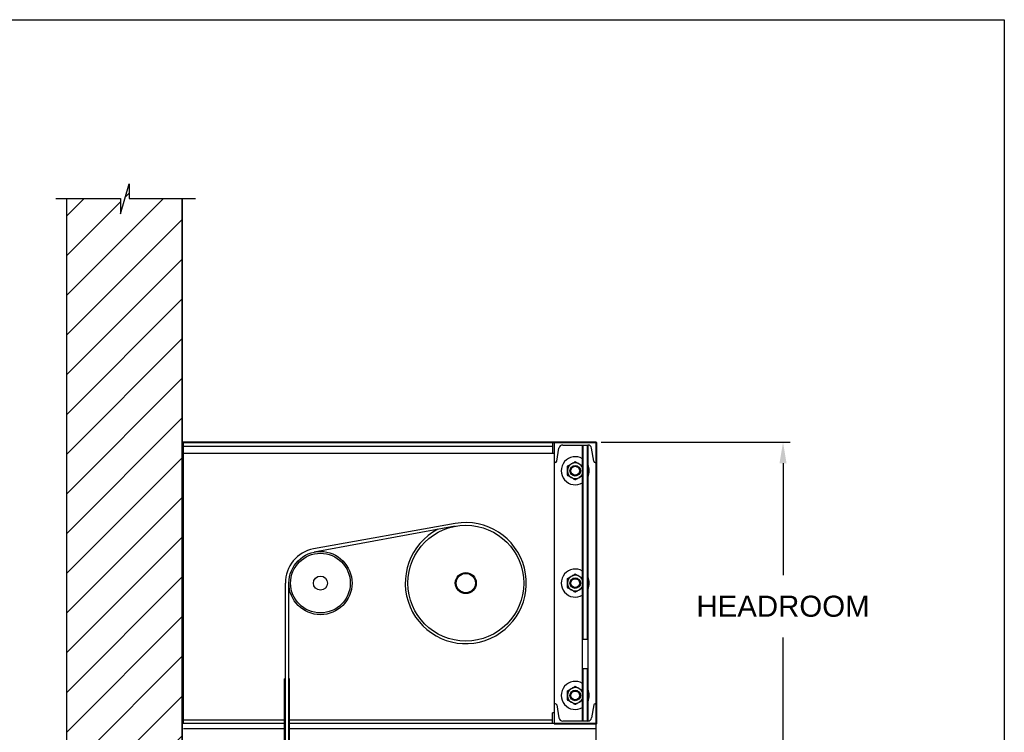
# Model space of a CAD drawing. Header units: inches. Extents: x 144.9 to 238.4, y 214.8 to 247.7.
# Tile 67 of 256: x 161.3 to 165.7, y 224.3 to 227.5. Entities that reach past the tile are written whole.
import ezdxf

# ---------------------------------------------------------------- set-up
doc = ezdxf.new("R2010")
doc.units = ezdxf.units.IN
doc.header["$LTSCALE"] = 0.25
doc.header["$MEASUREMENT"] = 0
doc.layers.add('ANNOTATIONS', color=1, linetype='Continuous')
doc.layers.add('MOTOR RH', color=7, linetype='Continuous')
doc.styles.add('ARIAL', font='arial.ttf', dxfattribs={"height": 0.09375})
doc.dimstyles.new('STANDARD$0', dxfattribs={"dimtxt": 0.09375, "dimasz": 0.09375, "dimexe": 0.03125, "dimexo": 0.046875, "dimgap": 0.09, "dimtad": 0, "dimtih": 1, "dimtoh": 1, "dimdec": 4, "dimzin": 0, "dimdsep": 46, "dimtxsty": 'ARIAL', "dimcen": 0.09, "dimadec": 0, "dimazin": 0, "dimtfac": 1, "dimtdec": 4, "dimtofl": 0, "dimtmove": 0, "dimatfit": 1, "dimfxl": 1, "dimtolj": 1, "dimtzin": 0, "dimarcsym": 0})

# ---------------------------------------------------------------- blocks, each defined once
blk = doc.blocks.new('*D105')
at = {"layer": 'ANNOTATIONS', "color": 0, "lineweight": -2, "transparency": 16777216}
for p, q in [((163.9278, 225.6132), (164.7686, 225.6132)), ((164.7374, 225.5194), (164.7374, 225.0211)), ((164.7374, 224.2458), (164.7374, 224.7441)), ((162.1075, 224.1521), (164.7686, 224.1521))]:
    blk.add_line(p, q, dxfattribs=at)
at = {"layer": 'ANNOTATIONS', "color": 0, "transparency": 16777216}
for points in [[(164.7218, 225.5194), (164.753, 225.5194), (164.7374, 225.6132)], [(164.7218, 224.2458), (164.753, 224.2458), (164.7374, 224.1521)]]:
    blk.add_solid(points, dxfattribs=at)
at = {"layer": 'defpoints', "color": 0, "transparency": 16777216}
for p in [(163.8809, 225.6132), (164.7374, 225.6132), (162.0606, 224.1521)]:
    blk.add_point(p, dxfattribs=at)
at = {"layer": 'ANNOTATIONS', "color": 0, "transparency": 16777216, "insert": (164.7374, 224.8826), "char_height": 0.09375, "attachment_point": 5, "style": 'ARIAL'}
blk.add_mtext('\\A1;HEADROOM ', dxfattribs=at)

msp = doc.modelspace()

# ---------------------------------------------------------------- hatches: boundary and pattern name
at = {"layer": 'MOTOR RH'}
h = msp.add_hatch(dxfattribs=at)
h.set_pattern_fill('ANSI31', color=256, style=0)
h.set_pattern_definition([(45, (-63.47936, 1.59358), (-0.08838835, 0.08838835), [])])
edge = h.paths.add_edge_path()
edge.add_line((161.54667, 226.69847), (161.54667, 224.15206))
edge.add_line((161.54667, 224.15206), (162.0623, 224.15206))
edge.add_line((162.0623, 226.69847), (162.0623, 224.15206))
edge = h.paths.add_edge_path()
edge.add_line((161.50028, 226.69847), (161.78739, 226.69847))
edge.add_line((161.78739, 226.69847), (161.78739, 226.62977))
edge.add_line((161.78739, 226.62977), (161.8258, 226.76313))
edge.add_line((161.8258, 226.76313), (161.8258, 226.69847))
edge.add_line((161.8258, 226.69847), (162.12099, 226.69847))
h = msp.add_hatch(dxfattribs=at)
h.set_pattern_fill('ANSI32', color=256, style=0)
h.set_pattern_definition([(45, (158.95852, 211.34646), (-0.265165, 0.265165), []), (45, (159.1353, 211.34646), (-0.265165, 0.265165), [])])
edge = h.paths.add_edge_path(flags=0)
edge.add_line((163.90605, 224.36111), (163.71855, 224.36111))
edge.add_line((163.71855, 224.36111), (163.71855, 224.35906))
edge.add_line((163.71855, 224.35906), (163.90605, 224.35906))
edge.add_arc((163.90605, 224.36111), 0.00206, 270, 360)
edge.add_line((163.9081, 224.36111), (163.9081, 225.61111))
edge.add_arc((163.90605, 225.61111), 0.00206, 0, 90)
edge.add_line((163.90605, 225.61317), (162.06435, 225.61317))
edge.add_arc((162.06435, 225.61111), 0.00206, 90, 180)
edge.add_line((162.0623, 225.61111), (162.0623, 225.50379))
edge.add_line((162.0623, 225.50379), (162.06435, 225.50379))
edge.add_line((162.06435, 225.50379), (162.06435, 225.61111))
edge.add_line((162.06435, 225.61111), (163.90605, 225.61111))
edge.add_line((163.90605, 225.61111), (163.90605, 224.36111))

# ---------------------------------------------------------------- linework, layer by layer
at = {"layer": 'defpoints'}
msp.add_lwpolyline([(165.72268, 214.75854), (144.92558, 214.75854), (144.92558, 227.49365), (165.72268, 227.49365)], close=True, dxfattribs=at)
at = {"layer": 'MOTOR RH'}
for p, q in [((161.78739, 226.62977), (161.8258, 226.76313)), ((161.8258, 226.76313), (161.8258, 226.69847)), ((161.50028, 226.69847), (161.78739, 226.69847)), ((161.54667, 226.69847), (161.54667, 220.30642)), ((161.54667, 226.69847), (161.54667, 224.15206)), ((161.78739, 226.69847), (161.78739, 226.62977)), ((161.8258, 226.69847), (162.12099, 226.69847)), ((162.0623, 220.30642), (162.0623, 226.69847)), ((162.0623, 226.69847), (162.0623, 224.15206)), ((163.90605, 225.61317), (162.06435, 225.61317)), ((163.90605, 225.61111), (162.06435, 225.61111)), ((162.06435, 225.61111), (162.06435, 225.50379)), ((162.0662, 225.61111), (162.0662, 224.36111)), ((162.0662, 225.59549), (163.71073, 225.59549)), ((163.71073, 225.61111), (163.71073, 225.56424)), ((163.71855, 225.61111), (163.71855, 224.35906)), ((163.75636, 225.60049), (163.86823, 225.60049)), ((163.84479, 224.37174), (163.84479, 225.60049)), ((163.84635, 225.60049), (163.84635, 224.73705)), ((163.86667, 224.73705), (163.86667, 225.60049)), ((163.86823, 225.60049), (163.86823, 224.37174)), ((163.90605, 224.36111), (163.90605, 225.61111)), ((163.9081, 224.36111), (163.9081, 225.61111)), ((162.0662, 225.56424), (163.71855, 225.56424)), ((163.73002, 225.52821), (163.73972, 225.58639)), ((163.89457, 225.52821), (163.88487, 225.58639)), ((163.72385, 225.52299), (163.71855, 225.52299)), ((163.90074, 225.52299), (163.90605, 225.52299)), ((163.27779, 225.25148), (162.64679, 225.13923)), ((163.27829, 225.23966), (162.64991, 225.12392)), ((162.52167, 220.45897), (162.52167, 224.98617)), ((162.5373, 220.32316), (162.5373, 224.98611)), ((163.84635, 224.73705), (163.86667, 224.73705)), ((163.86667, 224.60446), (163.84635, 224.60446)), ((163.84635, 224.60446), (163.84635, 224.37174)), ((163.86667, 224.37174), (163.86667, 224.60446)), ((162.52167, 224.56053), (162.51855, 224.56053)), ((162.51855, 220.92772), (162.51855, 224.56053)), ((162.54042, 224.56053), (162.5373, 224.56053)), ((162.54042, 220.92772), (162.54042, 224.56053)), ((163.72385, 224.44924), (163.71855, 224.44924)), ((163.73002, 224.44402), (163.73972, 224.38584)), ((163.89457, 224.44402), (163.88487, 224.38584)), ((163.90074, 224.44924), (163.90605, 224.44924)), ((162.52167, 224.37674), (162.0662, 224.37674)), ((163.71073, 224.37674), (162.5373, 224.37674)), ((163.71073, 224.36111), (163.71073, 224.40799)), ((163.71855, 224.40799), (163.71073, 224.40799)), ((163.86823, 224.37174), (163.75636, 224.37174)), ((162.52167, 224.36111), (162.0662, 224.36111)), ((162.52167, 224.33768), (162.06755, 224.33768)), ((163.90605, 224.36111), (162.5373, 224.36111)), ((163.90605, 224.33768), (162.5373, 224.33768)), ((163.71855, 224.35906), (163.90605, 224.35906)), ((163.90605, 224.23611), (163.90605, 224.35906))]:
    msp.add_line(p, q, dxfattribs=at)
for centre, radius in [((163.8123, 225.48611), 0.02344), ((163.8123, 225.48611), 0.02051), ((163.8123, 225.48611), 0.01972), ((163.32499, 224.98611), 0.25781), ((162.67792, 224.98611), 0.14062), ((162.67792, 224.98611), 0.13281), ((163.32499, 224.98611), 0.04681), ((163.32499, 224.98611), 0.04291), ((162.67792, 224.98611), 0.03125), ((163.8123, 224.98611), 0.02344), ((163.8123, 224.98611), 0.02051), ((163.8123, 224.98611), 0.01972), ((163.8123, 224.48611), 0.02344), ((163.8123, 224.48611), 0.02051), ((163.8123, 224.48611), 0.01972)]:
    msp.add_circle(centre, radius, dxfattribs=at)
for centre, radius, start, end in [((162.06435, 225.61111), 0.00206, 90, 180), ((163.75636, 225.58361), 0.01688, 90, 170.537), ((163.86823, 225.58361), 0.01688, 9.463, 90), ((163.90605, 225.61111), 0.00206, 0, 90), ((163.72385, 225.52924), 0.00625, 270, 350.537), ((163.8123, 225.48611), 0.0625, 58.67194, 301.32807), ((163.8123, 225.48611), 0.03516, 22.43194, 337.56805), ((163.8123, 225.48611), 0.0625, 333.50041, 26.49959), ((163.90074, 225.52924), 0.00625, 189.463, 270), ((163.32499, 224.98611), 0.26953, 117.39365, 100.0868), ((162.67792, 224.98611), 0.15625, 101.47002, 180.02101), ((163.8123, 224.98611), 0.0625, 58.67194, 301.32807), ((163.8123, 224.98611), 0.03516, 22.43194, 337.56805), ((163.8123, 224.98611), 0.0625, 333.50041, 26.49959), ((163.8123, 224.48611), 0.0625, 58.67194, 301.32807), ((163.8123, 224.48611), 0.03516, 22.43194, 337.56805), ((163.8123, 224.48611), 0.0625, 333.50041, 26.49959), ((163.72385, 224.44299), 0.00625, 9.463, 90), ((163.90074, 224.44299), 0.00625, 90, 170.537), ((163.75636, 224.38861), 0.01688, 189.463, 270), ((163.86823, 224.38861), 0.01688, 270, 350.537), ((163.90605, 224.36111), 0.00206, 270, 0)]:
    msp.add_arc(centre, radius, start, end, dxfattribs=at)
for centre, start_param, end_param in [((163.84635, 224.73484), 3.1415927, 4.712389), ((163.86667, 224.73484), 1.5707963, 3.1415927), ((163.84635, 224.60667), 4.712389, 6.2831853), ((163.86667, 224.60667), 0, 1.5707963)]:
    msp.add_ellipse(centre, major_axis=(0, -0.00221), ratio=0.7071068, start_param=start_param, end_param=end_param, dxfattribs=at)
for points, knots in [([(163.77714, 225.50641), (163.77987, 225.50799), (163.78544, 225.5112), (163.79152, 225.51471), (163.79463, 225.51651), (163.79472, 225.51656)], [0, 0, 0, 0, 0.484338, 0.9863257, 1, 1, 1, 1]), ([(163.79472, 225.51656), (163.79718, 225.51798), (163.80219, 225.52087), (163.80801, 225.52423), (163.81133, 225.52615), (163.8123, 225.52671)], [0, 0, 0, 0, 0.4062928, 0.8272669, 1, 1, 1, 1]), ([(163.8123, 225.52671), (163.81503, 225.52513), (163.8206, 225.52192), (163.82667, 225.51841), (163.82979, 225.51661), (163.82987, 225.51656)], [0, 0, 0, 0, 0.4843447, 0.9863274, 1, 1, 1, 1]), ([(163.82987, 225.51656), (163.83233, 225.51514), (163.83734, 225.51225), (163.84227, 225.5094), (163.84471, 225.50799), (163.84479, 225.50795)], [0, 0, 0, 0, 0.4825542, 0.9825455, 1, 1, 1, 1]), ([(163.77714, 225.48611), (163.77714, 225.48658), (163.77714, 225.48962), (163.77714, 225.4953), (163.77714, 225.50157), (163.77714, 225.50521), (163.77714, 225.50641)], [0, 0, 0, 0, 0.0665323, 0.4352828, 0.8145518, 1, 1, 1, 1]), ([(163.77714, 225.46582), (163.77714, 225.46753), (163.77714, 225.4716), (163.77714, 225.47837), (163.77714, 225.48351), (163.77714, 225.48611)], [0, 0, 0, 0, 0.2654589, 0.6280767, 1, 1, 1, 1]), ([(163.79472, 225.45567), (163.79226, 225.45709), (163.78725, 225.45998), (163.78142, 225.46334), (163.7781, 225.46526), (163.77714, 225.46582)], [0, 0, 0, 0, 0.4062921, 0.8272656, 1, 1, 1, 1]), ([(163.84479, 225.46428), (163.84293, 225.4632), (163.83823, 225.46049), (163.83307, 225.45751), (163.82996, 225.45571), (163.82987, 225.45567)], [0, 0, 0, 0, 0.3896286, 0.9838142, 1, 1, 1, 1]), ([(163.8123, 225.44552), (163.80956, 225.4471), (163.804, 225.45031), (163.79792, 225.45382), (163.7948, 225.45562), (163.79472, 225.45567)], [0, 0, 0, 0, 0.4843447, 0.9863274, 1, 1, 1, 1]), ([(163.82987, 225.45567), (163.82741, 225.45425), (163.8224, 225.45135), (163.81658, 225.44799), (163.81326, 225.44607), (163.8123, 225.44552)], [0, 0, 0, 0, 0.4062928, 0.8272669, 1, 1, 1, 1]), ([(163.79472, 225.01656), (163.79718, 225.01798), (163.80219, 225.02087), (163.80801, 225.02423), (163.81133, 225.02615), (163.8123, 225.02671)], [0, 0, 0, 0, 0.4062921, 0.8272656, 1, 1, 1, 1]), ([(163.8123, 225.02671), (163.81503, 225.02513), (163.82059, 225.02192), (163.82667, 225.01841), (163.82979, 225.01661), (163.82987, 225.01656)], [0, 0, 0, 0, 0.4843438, 0.9863257, 1, 1, 1, 1]), ([(163.77714, 225.00641), (163.77987, 225.00799), (163.78544, 225.0112), (163.79152, 225.01471), (163.79463, 225.01651), (163.79472, 225.01656)], [0, 0, 0, 0, 0.4843388, 0.9863274, 1, 1, 1, 1]), ([(163.77714, 224.98611), (163.77714, 224.98658), (163.77714, 224.98962), (163.77714, 224.9953), (163.77714, 225.00157), (163.77714, 225.00521), (163.77714, 225.00641)], [0, 0, 0, 0, 0.0665321, 0.4352848, 0.8145492, 1, 1, 1, 1]), ([(163.77714, 224.96582), (163.77714, 224.96753), (163.77714, 224.9716), (163.77714, 224.97837), (163.77714, 224.98351), (163.77714, 224.98611)], [0, 0, 0, 0, 0.2654622, 0.6280801, 1, 1, 1, 1]), ([(163.82987, 225.01656), (163.83233, 225.01514), (163.83734, 225.01225), (163.84227, 225.0094), (163.84471, 225.00799), (163.84479, 225.00795)], [0, 0, 0, 0, 0.4825542, 0.9825455, 1, 1, 1, 1]), ([(163.79472, 224.95567), (163.79226, 224.95709), (163.78725, 224.95998), (163.78142, 224.96334), (163.7781, 224.96526), (163.77714, 224.96582)], [0, 0, 0, 0, 0.4062928, 0.8272669, 1, 1, 1, 1]), ([(163.8123, 224.94552), (163.80956, 224.9471), (163.804, 224.95031), (163.79792, 224.95382), (163.7948, 224.95562), (163.79472, 224.95567)], [0, 0, 0, 0, 0.4843438, 0.9863257, 1, 1, 1, 1]), ([(163.82987, 224.95567), (163.82741, 224.95425), (163.8224, 224.95135), (163.81658, 224.94799), (163.81326, 224.94607), (163.8123, 224.94552)], [0, 0, 0, 0, 0.4062921, 0.8272672, 1, 1, 1, 1]), ([(163.84479, 224.96428), (163.84293, 224.9632), (163.83823, 224.96049), (163.83307, 224.95751), (163.82996, 224.95571), (163.82987, 224.95567)], [0, 0, 0, 0, 0.3896306, 0.9838162, 1, 1, 1, 1]), ([(163.77714, 224.50641), (163.77987, 224.50799), (163.78544, 224.5112), (163.79152, 224.51471), (163.79463, 224.51651), (163.79472, 224.51656)], [0, 0, 0, 0, 0.4843384, 0.9863265, 1, 1, 1, 1]), ([(163.77714, 224.48611), (163.77714, 224.48658), (163.77714, 224.48962), (163.77714, 224.4953), (163.77714, 224.50157), (163.77714, 224.50521), (163.77714, 224.50641)], [0, 0, 0, 0, 0.0665313, 0.4352843, 0.8145498, 1, 1, 1, 1]), ([(163.79472, 224.51656), (163.79718, 224.51798), (163.80219, 224.52087), (163.80801, 224.52423), (163.81133, 224.52615), (163.8123, 224.52671)], [0, 0, 0, 0, 0.4062924, 0.8272666, 1, 1, 1, 1]), ([(163.8123, 224.52671), (163.81503, 224.52513), (163.8206, 224.52192), (163.82667, 224.51841), (163.82979, 224.51661), (163.82987, 224.51656)], [0, 0, 0, 0, 0.4843443, 0.986327, 1, 1, 1, 1]), ([(163.82987, 224.51656), (163.83233, 224.51514), (163.83734, 224.51225), (163.84227, 224.5094), (163.84471, 224.50799), (163.84479, 224.50795)], [0, 0, 0, 0, 0.4825542, 0.982546, 1, 1, 1, 1]), ([(163.77714, 224.46582), (163.77714, 224.46753), (163.77714, 224.4716), (163.77714, 224.47837), (163.77714, 224.48351), (163.77714, 224.48611)], [0, 0, 0, 0, 0.2654605, 0.6280792, 1, 1, 1, 1]), ([(163.79472, 224.45567), (163.79226, 224.45709), (163.78725, 224.45998), (163.78142, 224.46334), (163.7781, 224.46526), (163.77714, 224.46582)], [0, 0, 0, 0, 0.4062925, 0.8272666, 1, 1, 1, 1]), ([(163.8123, 224.44552), (163.80956, 224.4471), (163.804, 224.45031), (163.79792, 224.45382), (163.7948, 224.45562), (163.79472, 224.45567)], [0, 0, 0, 0, 0.484344, 0.9863265, 1, 1, 1, 1]), ([(163.82987, 224.45567), (163.82741, 224.45425), (163.8224, 224.45135), (163.81658, 224.44799), (163.81326, 224.44607), (163.8123, 224.44552)], [0, 0, 0, 0, 0.4062926, 0.8272666, 1, 1, 1, 1]), ([(163.84479, 224.46428), (163.84293, 224.4632), (163.83823, 224.46049), (163.83307, 224.45751), (163.82996, 224.45571), (163.82987, 224.45567)], [0, 0, 0, 0, 0.3896297, 0.9838155, 1, 1, 1, 1])]:
    msp.add_open_spline(points, degree=3, knots=knots, dxfattribs=at)

# ---------------------------------------------------------------- dimensions: what is measured, and where the dimension line sits
at = {"layer": 'ANNOTATIONS'}
dim = msp.add_linear_dim(base=(164.73739, 225.61317), p1=(162.06062, 224.15206), p2=(163.88093, 225.61317), angle=90, text='HEADROOM ', dimstyle='STANDARD$0', dxfattribs=at)
dim.commit()
dim.dimension.update_dxf_attribs({"geometry": '*D105', "text_midpoint": (164.73739, 224.88262), "dimtype": 160})

doc.saveas('drawing.dxf')
